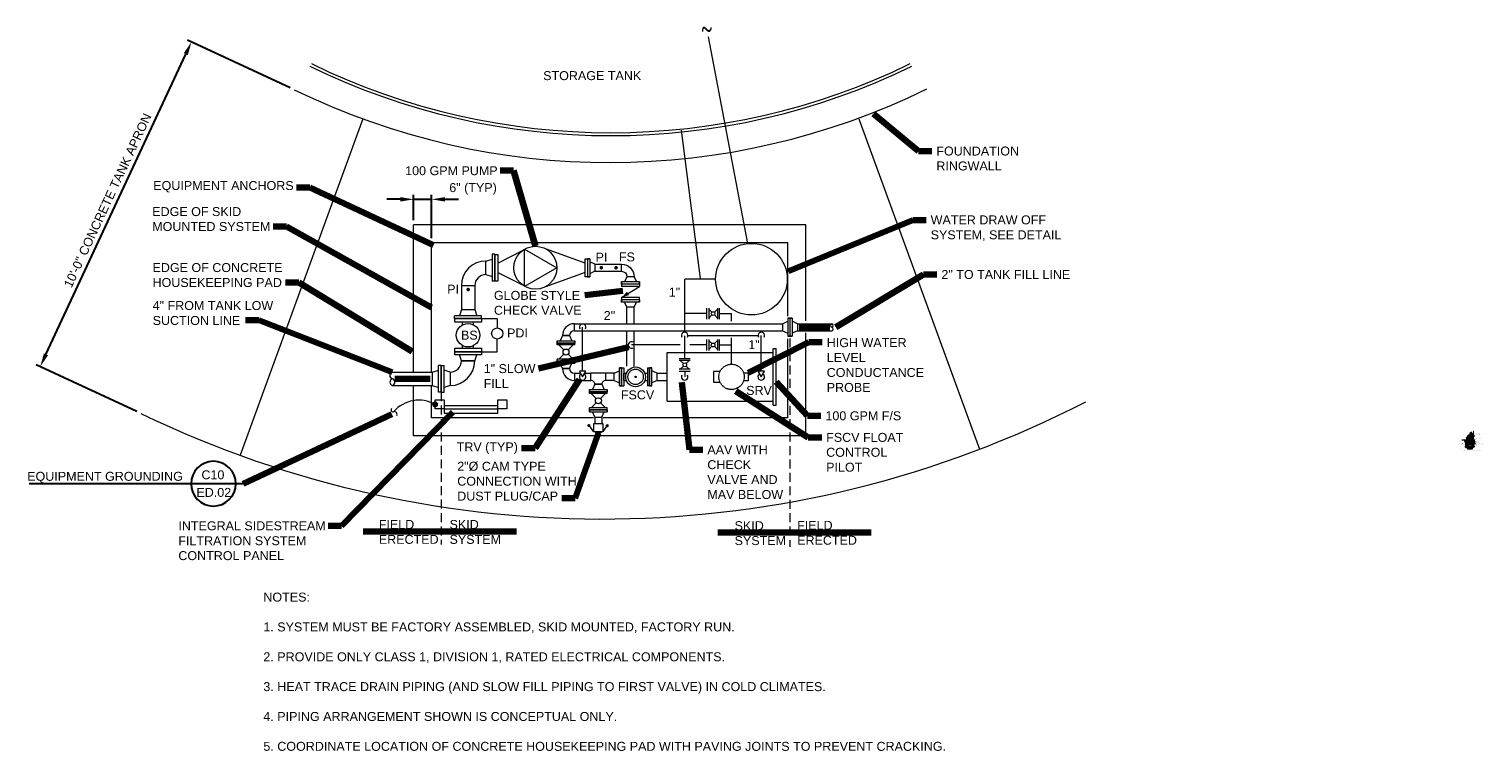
# Model space of a CAD drawing. Header units: feet. Extents: x -265 to 814, y -11 to 245.
# Tile 1 of 8: x -265 to 222, y 1 to 243. Entities that reach past the tile are written whole.
import ezdxf

# ---------------------------------------------------------------- set-up
doc = ezdxf.new("R2010")
doc.units = ezdxf.units.FT
doc.header["$MEASUREMENT"] = 0
for name, pattern in [('( Dashed )', [9, 6, -3]), ('DGN Style 2', [5.166, 3.0996, -2.0664]), ('HIDDEN', [0.19685, 0.15748, -0.03937]), ('HIDDEN2', [0.1875, 0.125, -0.0625])]:
    doc.linetypes.add(name, pattern=pattern)
doc.layers.get('DefPoints').update_dxf_attribs({"lineweight": 0})
for name, color, linetype, lineweight in [('G-ANNO-DIMS', 2, 'Continuous', 0), ('G-ANNO-MASK', 1, 'Continuous', 0), ('G-ANNO-NOTE', 4, 'Continuous', 30), ('G-ANNO-PATT', 250, 'Continuous', 0), ('G-ANNO-TEXT', 2, 'Continuous', 30), ('G-GRID-COOR', 2, 'Continuous', 13), ('M-DETL LGHT', 3, 'Continuous', 0), ('M-DETL-LGHT', 3, 'Continuous', 0), ('M-DETL-MEDM', 5, 'Continuous', 0), ('M-DETL-MLGT', 2, 'Continuous', 0), ('M-DETL-XLGT', 1, 'Continuous', 0)]:
    doc.layers.add(name, color=color, linetype=linetype, lineweight=lineweight)
doc.styles.add("AEC_AC_07ArchDims-CC_1-2_1'", font='arial.ttf', dxfattribs={"height": 3})
doc.styles.add('AEC_AC_40Text-LeftTop_FullScale', font='arial.ttf', dxfattribs={"height": 0.125})
doc.styles.add("AEC_AC_43Text-LeftTop_1_1-2_1'", font='arial.ttf', dxfattribs={"height": 1})
doc.styles.add("AEC_AC_43Text-LeftTop_1_1-2_1'_0", font='arial.ttf')
doc.styles.add("AEC_AC_46Text-LeftTop_1-2_1'", font='arial.ttf', dxfattribs={"height": 3})
doc.styles.add('ROMANS', font='romans.shx', dxfattribs={"width": 0.8, "height": 0.125})
doc.dimstyles.new("AEC_AC_07_Arch-Dims_1-2_1'", dxfattribs={"dimtxt": 3, "dimasz": 4.5, "dimexe": 1.5, "dimexo": 1.5, "dimgap": 1.5, "dimtad": 1, "dimdec": 4, "dimzin": 15, "dimdsep": 46, "dimlunit": 4, "dimtxsty": "AEC_AC_07ArchDims-CC_1-2_1'", "dimcen": 0.09, "dimclrd": 256, "dimclre": 256, "dimazin": 2, "dimtfac": 0.7, "dimtdec": 4, "dimtix": 1, "dimtmove": 1, "dimatfit": 3, "dimfxl": 1, "dimfrac": 1, "dimtolj": 1, "dimtzin": 15, "dimlwd": 30, "dimlwe": 30, "dimarcsym": 0})
doc.dimstyles.new('AEC_AC_40_Notes_FullScale', dxfattribs={"dimtxt": 0.125, "dimasz": 0.1875, "dimexe": 0.0625, "dimexo": 0.0625, "dimgap": 0.0625, "dimtad": 1, "dimjust": 1, "dimdec": 3, "dimzin": 15, "dimdsep": 46, "dimlunit": 5, "dimtxsty": 'AEC_AC_40Text-LeftTop_FullScale', "dimcen": 0.09, "dimclrd": 256, "dimclre": 256, "dimazin": 2, "dimtfac": 0.7, "dimtdec": 3, "dimtmove": 1, "dimatfit": 1, "dimfxl": 1, "dimfrac": 1, "dimtolj": 1, "dimtzin": 15, "dimlwd": 30, "dimlwe": 30, "dimarcsym": 0})
doc.dimstyles.new("AEC_AC_43_Notes_1_1-2_1'", dxfattribs={"dimtxt": 1, "dimasz": 1.5, "dimexe": 0.5, "dimexo": 0.5, "dimgap": 0.5, "dimtad": 1, "dimjust": 1, "dimdec": 3, "dimzin": 15, "dimdsep": 46, "dimlunit": 5, "dimtxsty": "AEC_AC_43Text-LeftTop_1_1-2_1'", "dimcen": 0.09, "dimclrd": 256, "dimclre": 256, "dimazin": 2, "dimtfac": 0.7, "dimtdec": 3, "dimtmove": 1, "dimatfit": 1, "dimfxl": 1, "dimfrac": 1, "dimtolj": 1, "dimtzin": 15, "dimlwd": 30, "dimlwe": 30, "dimarcsym": 0})
doc.dimstyles.new("AEC_AC_46_Notes_1-2_1'", dxfattribs={"dimtxt": 3, "dimasz": 4.5, "dimexe": 1.5, "dimexo": 1.5, "dimgap": 1.5, "dimtad": 1, "dimjust": 1, "dimdec": 3, "dimzin": 15, "dimdsep": 46, "dimlunit": 5, "dimtxsty": "AEC_AC_46Text-LeftTop_1-2_1'", "dimcen": 0.09, "dimclrd": 256, "dimclre": 256, "dimazin": 2, "dimtfac": 0.7, "dimtdec": 3, "dimtmove": 1, "dimatfit": 1, "dimfxl": 1, "dimfrac": 1, "dimtolj": 1, "dimtzin": 15, "dimlwd": 30, "dimlwe": 30, "dimarcsym": 0})

# ---------------------------------------------------------------- blocks, each defined once
blk = doc.blocks.new('CLA VAL TOP 2')
for p, q in [((-9.38, 6), (-8.63, 6)), ((-9.38, 6), (-9.38, 0)), ((-8.63, 6), (-8.63, 0)), ((-0.75, 6), (0, 6)), ((-0.75, 6), (-0.75, 0)), ((0, 6), (0, 0)), ((-9.38, 0), (-8.63, 0)), ((-8.63, 1.81), (-8.63, 4.19)), ((-8.63, 4.19), (-7.78, 4.19)), ((-8.63, 1.81), (-7.78, 1.81)), ((-1.6, 4.19), (-0.75, 4.19)), ((-1.6, 1.81), (-0.75, 1.81)), ((0, 0), (-0.75, 0))]:
    blk.add_line(p, q)
for radius in [3.31, 2.59, 0.233]:
    blk.add_circle((-4.69, 3), radius)
blk = doc.blocks.new('TEE 2x2x2')
for p, q in [((0, 0), (0, -2.38)), ((1.31, 1.31), (3.69, 1.31)), ((5, 0), (5, -2.38)), ((0, -2.38), (5, -2.38))]:
    blk.add_line(p, q)
for centre, start, end in [((0, 1.31), 269.9819, 0.0137), ((5, 1.31), 179.9863, 270.0181)]:
    blk.add_arc(centre, 1.31, start, end)
blk = doc.blocks.new('PIPEEND')
for centre, radius, start, end in [((0.06, 0.75), 0.257, 103.375, 256.625), ((0.09, 0.25), 0.265, 109.106, 250.894), ((-0.06, 0.25), 0.257, 283.375, 76.625)]:
    blk.add_arc(centre, radius, start, end)
blk = doc.blocks.new('WNF 2')
for p, q in [((0, 3), (0, -3)), ((0, 3), (0.75, 3)), ((0.75, 3), (0, 3)), ((0.75, 3), (0.75, -3)), ((2.5, 1.19), (0.75, 1.99)), ((2.5, 1.19), (2.5, -1.19)), ((0, -3), (0.75, -3)), ((0.75, -3), (0, -3)), ((2.5, -1.19), (0.75, -1.99))]:
    blk.add_line(p, q)
blk = doc.blocks.new('CHECK 2')
for p, q in [((0, 3), (0.75, 3)), ((0, 3), (0, -3)), ((0.75, -3), (4.5, 3)), ((0.75, 3), (0.75, -3)), ((5.25, 3), (4.5, 3)), ((4.5, 3), (4.5, -3)), ((5.25, 3), (5.25, -3)), ((0.75, -3), (0, -3)), ((5.25, -3), (4.5, -3))]:
    blk.add_line(p, q)
at = {"extrusion": (0, 0, -1)}
blk.add_solid([(-2.72, -1.13), (-0.75, -3), (-1.6, -0.49)], dxfattribs=at)
blk = doc.blocks.new('90 ELL 2')
for p, q in [((3, -1.19), (3, 1.19)), ((-1.19, -3), (1.19, -3))]:
    blk.add_line(p, q)
for radius in [4.19, 1.81]:
    blk.add_arc((3, -3), radius, 90, 180)
blk = doc.blocks.new('BS-2 12')
for p, q in [((-3.43, 1.44), (-2.71, 1.44)), ((2.71, 1.44), (3.43, 1.44)), ((-3.43, -1.44), (-2.71, -1.44)), ((2.71, -1.44), (3.43, -1.44))]:
    blk.add_line(p, q)
blk.add_circle((0, 0), 3.07)
for points in [[(-4.38, 3.5), (-3.43, 3.5), (-3.43, -3.5), (-4.38, -3.5)], [(3.43, 3.5), (4.38, 3.5), (4.38, -3.5), (3.43, -3.5)]]:
    blk.add_3dface(points)
blk = doc.blocks.new('90 ELL 4')
for p, q in [((6, -2.25), (6, 2.25)), ((-2.25, -6), (2.25, -6))]:
    blk.add_line(p, q)
for radius in [8.25, 3.75]:
    blk.add_arc((6, -6), radius, 90, 180)
blk = doc.blocks.new('WNF 4')
for p, q in [((0, 4.5), (0, -4.5)), ((0, 4.5), (0.94, 4.5)), ((0, -4.49), (0, 4.49)), ((0.94, -4.5), (0.94, 4.5)), ((3, 2.25), (0.94, 2.92)), ((3, 2.25), (3, -2.25)), ((0, -4.5), (0.94, -4.5)), ((3, -2.25), (0.94, -2.92))]:
    blk.add_line(p, q)
blk = doc.blocks.new('PUMP')
at = {"layer": 'M-DETL LGHT'}
for p, q in [((-5.62, -0.19), (2.63, 3.98)), ((23.66, -0.19), (10.33, 4.62)), ((-5.62, -3.3), (2.63, -7.49)), ((23.66, -3.3), (10.33, -8.13))]:
    blk.add_line(p, q, dxfattribs=at)
blk.add_circle((6.98, -1.76), 7.2, dxfattribs=at)
for points in [[(-6.57, 2.74), (-5.62, 2.74), (-5.62, -6.26), (-6.57, -6.26)], [(14.18, -1.76), (3.38, -7.99), (3.38, 4.48)], [(23.66, 1.25), (24.41, 1.25), (24.41, -4.75), (23.66, -4.75)]]:
    blk.add_3dface(points, dxfattribs=at)
blk = doc.blocks.new('BLND FLNG 4')
for p, q in [((0.9375, 4.5), (0, 4.5)), ((0, 4.5), (0, -4.5)), ((0.9375, 4.5), (0.9375, -4.5)), ((0.9375, -4.5), (0, -4.5))]:
    blk.add_line(p, q)
blk = doc.blocks.new('BALL 4')
for p, q in [((-8.07, 3.61), (-5.56, 1.08)), ((-3.45, 1.08), (-0.94, 3.61)), ((-8.07, -3.59), (-5.56, -1.05)), ((-3.45, -1.05), (-0.94, -3.59))]:
    blk.add_line(p, q)
blk.add_circle((-4.5, 0.01), 1.5)
for p in [(-9.01, 0), (-0.94, 0)]:
    blk.add_blockref('BLND FLNG 4', p)
blk = doc.blocks.new('*D105')
at = {"layer": 'DefPoints', "color": 0, "lineweight": 0, "transparency": 16777216}
for p in [(-210.75, 238.37), (-176.34, 222.35), (-227.69, 113.89)]:
    blk.add_point(p, dxfattribs=at)
at = {"layer": 'G-ANNO-DIMS', "lineweight": 30, "transparency": 16777216}
for p, q in [((-177.69, 222.98), (-212.11, 239)), ((-259.49, 133.66), (-212.64, 234.29)), ((-229.05, 114.52), (-262.75, 130.21))]:
    blk.add_line(p, q, dxfattribs=at)
at = {"layer": 'G-ANNO-DIMS', "lineweight": 0, "transparency": 16777216}
for points in [[(-213.32, 234.61), (-211.96, 233.97), (-210.75, 238.37)], [(-260.17, 133.98), (-258.81, 133.34), (-261.39, 129.58)]]:
    blk.add_solid(points, dxfattribs=at)
at = {"layer": 'G-ANNO-DIMS', "color": 0, "lineweight": 30, "transparency": 16777216, "insert": (-238.83, 185.26), "char_height": 3, "attachment_point": 5, "rotation": 65.0367, "style": "AEC_AC_07ArchDims-CC_1-2_1'"}
blk.add_mtext('\\A1;10\'-0" CONCRETE TANK APRON', dxfattribs=at)
blk = doc.blocks.new('*D106')
at = {"layer": 'DefPoints', "color": 0, "lineweight": 0, "transparency": 16777216}
for p in [(-130.33, 185.62), (-136.35, 177.08), (-130.33, 171.08)]:
    blk.add_point(p, dxfattribs=at)
at = {"layer": 'G-ANNO-DIMS', "lineweight": 30, "transparency": 16777216}
for p, q in [((-140.85, 185.62), (-145.35, 185.62)), ((-136.35, 178.58), (-136.35, 187.12)), ((-136.35, 185.62), (-130.33, 185.62)), ((-130.33, 172.58), (-130.33, 187.12)), ((-125.83, 185.62), (-121.33, 185.62))]:
    blk.add_line(p, q, dxfattribs=at)
at = {"layer": 'G-ANNO-DIMS', "lineweight": 0, "transparency": 16777216}
for points in [[(-140.85, 186.37), (-140.85, 184.87), (-136.35, 185.62)], [(-125.83, 186.37), (-125.83, 184.87), (-130.33, 185.62)]]:
    blk.add_solid(points, dxfattribs=at)
at = {"layer": 'G-ANNO-DIMS', "color": 0, "lineweight": 30, "transparency": 16777216, "insert": (-116.45, 189.09), "char_height": 3, "attachment_point": 5, "style": "AEC_AC_07ArchDims-CC_1-2_1'"}
blk.add_mtext('\\A1;6" (TYP)', dxfattribs=at)

msp = doc.modelspace()

# ---------------------------------------------------------------- hatches: boundary and pattern name
at = {"layer": 'G-ANNO-PATT', "linetype": 'Continuous'}
h = msp.add_hatch(dxfattribs=at)
h.set_pattern_fill('AR-CONC', color=256, style=0, pattern_type=2)
h.set_pattern_definition([(50, (217.0816, 102.63445), (0.59772, -0.0523), [0.0625, -0.6875]), (355, (217.0816, 102.63445), (-0.11563, 0.62683), [0.05, -0.55]), (100.45, (217.1314, 102.6301), (0.4821, 0.57453), [0.05312, -0.58428]), (46.184, (217.0816, 102.8011), (0.88937, -0.13793), [0.09375, -1.03125]), (96.636, (217.1557, 102.7896), (0.7789, 0.81177), [0.07967, -0.87643]), (351.184, (217.0816, 102.8011), (0.7789, 0.81177), [0.075, -0.825]), (21, (217.16494, 102.75945), (0.49742, -0.33552), [0.0625, -0.6875]), (326, (217.16494, 102.75945), (0.20276, 0.6043), [0.05, -0.55]), (71.45, (217.2064, 102.7315), (0.70019, 0.26878), [0.05312, -0.58429]), (37.5, (217.0816, 102.63445), (0.010133, 0.277412), [0, -0.543333, 0, -0.558333, 0, -0.552083]), (7.5, (217.0816, 102.63445), (0.219225, 0.328676), [0, -0.318333, 0, -0.530833, 0, -0.210417]), (327.5, (216.89577, 102.63445), (0.444852, -0.018795), [0, -0.208333, 0, -0.65, 0, -0.8625]), (317.5, (216.81244, 102.63445), (0.48599, 0.08342), [0, -0.270833, 0, -0.431667, 0, -0.6125])])
h.paths.add_polyline_path([(216.66378, 102.63883), (216.66378, 101.97346), (217.37045, 101.97346), (217.4017, 101.8876), (217.4642, 102.05932), (217.49545, 101.97346), (218.16503, 101.97346), (218.16503, 102.63883), (217.95653, 102.84719), (216.87228, 102.84719), (216.8089, 102.78385)])

# ---------------------------------------------------------------- linework, layer by layer
at = {"layer": 'G-ANNO-MASK', "color": 1, "linetype": 'Continuous', "lineweight": 0, "flags": 128}
msp.add_lwpolyline([(216.55824, 101.97346), (217.37045, 101.97346), (217.4017, 101.8876), (217.4642, 102.05932), (217.49545, 101.97346), (218.25577, 101.97346)], dxfattribs=at)
at = {"layer": 'G-ANNO-MASK'}
for centre, radius, start, end in [((-143.3071, 115.0317), 0.61328, 132.1986566, 300.4353838), ((-142.891, 113.52721), 0.98141, 342.4764376, 96.1671972)]:
    msp.add_arc(centre, radius, start, end, dxfattribs=at)
at = {"layer": 'G-ANNO-NOTE', "linetype": 'Continuous', "lineweight": 0}
for p, q in [((216.35378, 104.89377), (214.72062, 104.89377)), ((215.59995, 105.12193), (215.59995, 104.6656)), ((215.59995, 105.12193), (215.85362, 104.89377)), ((215.59995, 104.6656), (215.85362, 104.89377)), ((216.35378, 104.89377), (216.35378, 105.4376))]:
    msp.add_line(p, q, dxfattribs=at)
at = {"layer": 'G-ANNO-NOTE'}
msp.add_line((-193.4402, 90.32056), (-265.14215, 90.32056), dxfattribs=at)
at = {"layer": 'G-ANNO-NOTE', "linetype": 'Continuous', "lineweight": 0}
msp.add_circle((216.35382, 104.89377), 0.06805, dxfattribs=at)
at = {"layer": 'G-ANNO-NOTE', "extrusion": (0, 0, -1)}
msp.add_circle((203.3924, 90.32056), 7.49998, dxfattribs=at)
at = {"layer": 'G-ANNO-NOTE', "linetype": 'Continuous', "lineweight": 0, "extrusion": (0, 0, -1)}
msp.add_solid([(-216.35378, 105.4376), (-216.12695, 105.3576), (-216.35378, 105.2936)], dxfattribs=at)
at = {"layer": 'G-GRID-COOR', "linetype": '( Dashed )', "ltscale": 0.020833}
for p, q in [((217.41445, 107.15892), (217.41445, 104.92003)), ((216.41362, 106.00518), (218.41519, 106.00518))]:
    msp.add_line(p, q, dxfattribs=at)
at = {"layer": 'G-GRID-COOR', "linetype": '( Dashed )', "ltscale": 0.5, "flags": 128}
for points in [[(-10.31889, 138.93366), (-10.31889, 69.20146)], [(-127.11711, 120.97859), (-127.11711, 69.9946)]]:
    msp.add_lwpolyline(points, dxfattribs=at)
at = {"layer": 'M-DETL LGHT'}
for p, q in [((-75.63859, 163.87921), (-66.7212, 163.87921)), ((-75.63859, 161.50421), (-66.7212, 161.50421)), ((-64.9085, 144.08045), (-64.9085, 149.51764)), ((-62.5337, 144.04245), (-62.5337, 149.44163)), ((-37.52645, 149.20002), (-37.52645, 145.45003)), ((-37.52645, 148.83011), (-36.48021, 147.77401)), ((-37.52645, 145.8299), (-36.48021, 146.886)), ((-35.60048, 147.77401), (-34.55423, 148.83011)), ((-35.60048, 146.886), (-34.55423, 145.8299)), ((-34.55423, 149.20002), (-34.55423, 145.45003)), ((-82.51301, 141.56802), (-82.51301, 143.94302)), ((-64.9086, 129.76467), (-64.9086, 141.47885)), ((-62.5338, 129.76467), (-62.5338, 141.30511)), ((-84.13801, 139.94302), (-86.51301, 139.94302)), ((-37.52645, 138.68207), (-37.52645, 134.93207)), ((-37.52645, 138.31215), (-36.48021, 137.25606)), ((-37.52645, 135.31195), (-36.48021, 136.36804)), ((-35.60048, 137.25606), (-34.55423, 138.31215)), ((-35.60048, 136.36804), (-34.55423, 135.31195)), ((-34.55423, 138.68207), (-34.55423, 134.93207)), ((-43.6852, 131.63322), (-47.43519, 131.63322)), ((-47.05532, 131.63322), (-45.99922, 130.58697)), ((-44.05511, 131.63322), (-45.11121, 130.58697)), ((-143.487, 127.72858), (-130.11711, 127.72858)), ((-84.13801, 128.93749), (-86.51301, 128.93749)), ((-82.51301, 127.31249), (-80.43377, 127.31249)), ((-82.51301, 127.31249), (-82.51301, 124.9375)), ((-79.06245, 127.31249), (-76.9832, 127.31249)), ((-43.6852, 128.66099), (-47.43519, 128.66099)), ((-45.99922, 129.70724), (-47.05532, 128.66099)), ((-45.56019, 128.04781), (-45.56019, 126.12499)), ((-45.11121, 129.70724), (-44.05511, 128.66099)), ((-143.487, 123.22858), (-130.11711, 123.22858)), ((-108.14882, 116.40505), (-126.14882, 116.40505)), ((-126.14882, 115.40505), (-108.14882, 115.40505)), ((-126.14882, 115.40505), (-126.14882, 113.90505)), ((-126.14882, 113.90505), (-108.14882, 113.90505)), ((-108.14882, 115.40505), (-108.14882, 116.40505)), ((-108.14882, 113.90505), (-108.14882, 115.40505)), ((-75.67006, 112.61968), (-75.67006, 110.39667)), ((-73.29506, 112.61968), (-73.29506, 110.39667))]:
    msp.add_line(p, q, dxfattribs=at)
at = {"layer": 'M-DETL LGHT', "const_width": 0.6, "flags": 128}
for points in [[(-73.77795, 162.69171, 1), (-73.17795, 162.69171, 1), (-73.77795, 162.69171)], [(-68.84943, 162.69171, 1), (-68.24943, 162.69171, 1), (-68.84943, 162.69171)], [(-118.37073, 155.37228, 1), (-117.77073, 155.37228, 1), (-118.37073, 155.37228)]]:
    msp.add_lwpolyline(points, format="xyb", dxfattribs=at)
at = {"layer": 'M-DETL LGHT', "flags": 128}
for points in [[(-120.36713, 156.69172), (-120.36713, 148.69172)], [(-115.86713, 156.69172), (-115.86713, 148.69172)], [(-35.20122, 158.86048), (-45.56019, 158.86048)], [(-45.56019, 141.05483), (-45.56019, 158.86048)], [(-38.13964, 147.32503), (-45.57782, 147.32503)], [(-38.13964, 145.45003), (-38.13964, 149.20002)], [(-33.94104, 145.45003), (-33.94104, 149.20002)], [(-33.94104, 147.32503), (-29.87933, 147.32503)], [(-29.87933, 144.79051), (-29.87933, 147.32503)], [(-113.61714, 145.69173), (-108.35288, 145.69173), (-108.35288, 142.5178)], [(-82.51301, 143.94302), (-12.81888, 143.94302)], [(-82.51301, 141.56802), (-12.81888, 141.56802)], [(-79.74811, 128.0348), (-79.74811, 142.75562)], [(-7.81889, 143.94302), (3.70747, 143.94302)], [(-7.81889, 141.56803), (3.70747, 141.56803)], [(-113.61714, 134.47856), (-108.35288, 134.47856), (-108.35288, 138.79466)], [(-47.04399, 136.80707), (-63.37687, 136.80707)], [(-45.56019, 132.2464), (-45.56019, 139.84553)], [(-44.47294, 139.96757), (-21.01622, 139.96757)], [(-38.13964, 136.80707), (-43.8251, 136.80707)], [(-38.13964, 134.93207), (-38.13964, 138.68207)], [(-33.94104, 134.93207), (-33.94104, 138.68207)], [(-33.94104, 136.80707), (-29.87933, 136.80707)], [(-29.87933, 134.27255), (-29.87933, 139.21808)], [(-19.92896, 128.0349), (-19.92896, 139.99755)], [(-47.43519, 132.2464), (-43.6852, 132.2464)], [(-47.43519, 128.04781), (-43.6852, 128.04781)], [(-82.51301, 124.9375), (-76.9832, 124.9375)], [(-129.14882, 118.40505), (-126.14882, 118.40505), (-126.14882, 115.40505), (-129.14882, 115.40505), (-129.14882, 118.40505)], [(-108.14882, 118.40505), (-105.14882, 118.40505), (-105.14882, 115.40505), (-108.14882, 115.40505), (-108.14882, 118.40505)]]:
    msp.add_lwpolyline(points, dxfattribs=at)
at = {"layer": 'M-DETL LGHT'}
for centre, radius in [((-36.04034, 147.33001), 0.625), ((-108.35288, 140.65623), 1.86157), ((-36.04034, 136.81205), 0.625), ((-45.55521, 130.14711), 0.625)]:
    msp.add_circle(centre, radius, dxfattribs=at)
for centre, radius, start, end in [((-82.51301, 139.94302), 4, 90, 180), ((-82.51301, 139.94302), 1.625, 90, 180), ((-82.51301, 128.93749), 4, 180, 270), ((-82.51301, 128.93749), 1.625, 180, 270)]:
    msp.add_arc(centre, radius, start, end, dxfattribs=at)
at = {"layer": 'M-DETL-LGHT'}
for p, q in [((-24.37377, 170.82315), (-37.64638, 240.03057)), ((-40.32633, 159.12368), (-46.66881, 208.77189)), ((-51.37933, 118.00566), (-51.37933, 134.24433)), ((-51.37933, 134.24433), (-15.87933, 134.24433)), ((-15.87933, 116.62499), (-15.87933, 135.62499)), ((-15.87933, 135.62499), (-14.87933, 135.62499)), ((-14.87933, 116.62499), (-14.87933, 135.62499)), ((-54.8193, 127.31217), (-51.37933, 127.31217)), ((-54.8193, 124.9375), (-51.37933, 124.9375)), ((-51.37933, 118.00566), (-15.87933, 118.00566)), ((-15.87933, 116.62499), (-14.87933, 116.62499))]:
    msp.add_line(p, q, dxfattribs=at)
at = {"layer": 'M-DETL-LGHT', "linetype": 'Continuous'}
for p, q in [((-76.07219, 107.82406), (-77.55047, 109.92442)), ((-72.86407, 107.85503), (-71.50012, 109.72703))]:
    msp.add_line(p, q, dxfattribs=at)
at = {"layer": 'M-DETL-LGHT', "linetype": 'Continuous', "lineweight": 0}
for p, q in [((216.49703, 104.02927), (218.33178, 104.02927)), ((216.49703, 104.02927), (216.49703, 103.9041)), ((216.49703, 103.9041), (218.33178, 103.9041)), ((216.58045, 104.40452), (216.58045, 104.5296)), ((216.58045, 104.5296), (217.08078, 104.5296)), ((216.62212, 104.40452), (216.58045, 104.40452)), ((216.83062, 104.40452), (216.62212, 104.40452)), ((216.62212, 104.40452), (216.62212, 104.02927)), ((216.83062, 104.02927), (216.83062, 104.40452)), ((217.08078, 104.40452), (216.83062, 104.40452)), ((216.87228, 104.02927), (216.83062, 104.02927)), ((216.87228, 104.23777), (216.87228, 104.02927)), ((217.41445, 104.23777), (216.87228, 104.23777)), ((217.41445, 104.15435), (216.87228, 104.15435)), ((216.87228, 102.90969), (217.95653, 102.90969)), ((216.87228, 102.90969), (216.87228, 102.84719)), ((216.87228, 102.84719), (217.95653, 102.84719)), ((216.9557, 104.36285), (216.9557, 104.23777)), ((217.22678, 104.36285), (216.9557, 104.36285)), ((217.03912, 103.6096), (217.7897, 103.6096)), ((217.03912, 103.6096), (217.03912, 102.90969)), ((217.08078, 104.5296), (217.08078, 104.40452)), ((217.12253, 103.90152), (217.12253, 103.8181)), ((217.12253, 103.8181), (217.70628, 103.8181)), ((217.1642, 103.8181), (217.1642, 103.6096)), ((217.35186, 104.48793), (217.35186, 105.19685)), ((217.41445, 104.23777), (217.95653, 104.23777)), ((217.41445, 104.15435), (217.95653, 104.15435)), ((217.41445, 104.02927), (218.10244, 104.02927)), ((217.47695, 104.48793), (217.47695, 105.19685)), ((217.60203, 104.36285), (217.87311, 104.36285)), ((217.66461, 103.8181), (217.66461, 103.6096)), ((217.70628, 103.90152), (217.70628, 103.8181)), ((218.24844, 104.5296), (217.74803, 104.5296)), ((217.74803, 104.5296), (217.74803, 104.40452)), ((217.74803, 104.40452), (217.99819, 104.40452)), ((217.7897, 103.6096), (217.7897, 102.90969)), ((217.87311, 104.36285), (217.87311, 104.23777)), ((217.95653, 104.23777), (217.95653, 104.02927)), ((217.95653, 102.90969), (217.95653, 102.84719)), ((217.99819, 104.40452), (218.20669, 104.40452)), ((217.99819, 104.02927), (217.99819, 104.40452)), ((218.20669, 104.40452), (218.20669, 104.02927)), ((218.20669, 104.40452), (218.24844, 104.40452)), ((218.24844, 104.40452), (218.24844, 104.5296)), ((218.33178, 104.02927), (218.33178, 103.9041))]:
    msp.add_line(p, q, dxfattribs=at)
at = {"layer": 'M-DETL-LGHT', "flags": 128}
for points in [[(-69.19917, 127.31229), (-72.63944, 127.31229)], [(-69.19917, 124.9375), (-71.98364, 124.9375)]]:
    msp.add_lwpolyline(points, dxfattribs=at)
at = {"layer": 'M-DETL-LGHT', "linetype": 'Continuous', "const_width": 0.51894, "flags": 128}
msp.add_lwpolyline([(-77.5822, 109.54267, 1), (-77.73131, 110.03973, 1), (-77.5822, 109.54267)], format="xyb", dxfattribs=at)
at = {"layer": 'M-DETL-LGHT', "linetype": 'Continuous', "flags": 128}
msp.add_lwpolyline([(-71.43444, 109.51441, 0.51894, 0.51894, 1), (-71.58356, 110.01146, 0.51894, 0.51894, 1), (-71.43444, 109.51441, 0, 0, 0)], format="xyseb", dxfattribs=at)
at = {"layer": 'M-DETL-LGHT'}
msp.add_circle((-23.20122, 158.86048), 12, dxfattribs=at)
at = {"layer": 'M-DETL-LGHT', "linetype": 'Continuous', "lineweight": 0}
for radius in [0.80064, 0.67797]:
    msp.add_circle((217.41442, 106.00519), radius, dxfattribs=at)
at = {"layer": 'M-DETL-LGHT'}
for centre, start, end in [((-79.74811, 142.75562), 329.0490249, 210.9509751), ((-63.37697, 136.80707), 59.0490249, 300.9509751), ((-45.56019, 139.96757), 329.0490249, 210.9509751), ((-19.92896, 139.96757), 329.0490249, 210.9509751), ((-79.74811, 126.12489), 120, 60), ((-45.56019, 126.12499), 149.0490249, 30.9509751), ((-45.56019, 126.12499), 149.0490249, 30.9509751), ((-19.92896, 126.12499), 120, 60)]:
    msp.add_arc(centre, 1.08725, start, end, dxfattribs=at)
at = {"layer": 'M-DETL-LGHT', "linetype": 'Continuous', "lineweight": 0}
for centre, start, end in [((217.22677, 104.48794), 269.9999972, 359.9999944), ((217.60207, 104.48794), 179.9999944, 269.9999917)]:
    msp.add_arc(centre, 0.1251, start, end, dxfattribs=at)
at = {"layer": 'M-DETL-LGHT'}
for points in [[(-80.85079, 128.0348), (-79.74811, 126.12489), (-78.64542, 128.0348)], [(-21.03165, 128.0349), (-19.92896, 126.12499), (-18.82628, 128.0349)]]:
    msp.add_3dface(points, dxfattribs=at)
at = {"layer": 'M-DETL-LGHT', "linetype": 'Continuous'}
for points in [[(-76.06532, 110.39667), (-76.06532, 107.80317), (-72.89981, 107.80317), (-72.89981, 110.39667)], [(-75.36407, 107.37343), (-75.36407, 107.80571), (-73.59738, 107.80571), (-73.59738, 107.37343)]]:
    msp.add_3dface(points, dxfattribs=at)
at = {"layer": 'M-DETL-MEDM', "flags": 128}
msp.add_lwpolyline([(-129.64882, 116.90505, 1, 1, 1), (-128.64882, 116.90505, 1, 1, 1), (-129.64882, 116.90505, 0, 0, 0)], format="xyseb", dxfattribs=at)
at = {"layer": 'M-DETL-MEDM'}
msp.add_arc((-134.58281, 107.11558), 11.19652, 60.9659998, 138.7161001, dxfattribs=at)
at = {"layer": 'M-DETL-MLGT'}
for p, q in [((-136.34742, 127.7287), (-136.34746, 177.07882)), ((-5.0013, 177.07882), (-136.34746, 177.0787)), ((-5.0013, 144.85705), (-5.0013, 177.07882)), ((-130.33373, 127.7287), (-130.33378, 171.07882)), ((-11.0013, 171.07882), (-130.33378, 171.0787)), ((-11.0013, 146.50756), (-11.0013, 171.07882)), ((-11.0013, 112.41692), (-11.0013, 138.90652)), ((-5.0013, 106.41692), (-5.0013, 140.86107)), ((-136.34742, 106.41692), (-136.34742, 123.22837)), ((-130.34742, 112.41692), (-130.34742, 123.22837)), ((-76.06532, 112.41692), (-130.34742, 112.41692)), ((-31.36317, 112.41692), (-72.89981, 112.41692)), ((-11.0013, 112.41692), (-31.36317, 112.41692)), ((-5.0013, 106.41692), (-136.34742, 106.41692))]:
    msp.add_line(p, q, dxfattribs=at)
at = {"layer": 'M-DETL-MLGT', "linetype": 'Continuous', "lineweight": 0}
for p, q in [((216.66378, 102.63883), (216.87228, 102.84719)), ((216.66378, 102.63883), (216.66378, 101.97346)), ((216.74109, 102.71609), (218.08772, 102.71609)), ((216.8932, 102.90969), (216.8932, 102.99311)), ((216.8932, 102.99311), (217.01828, 102.99311)), ((217.01828, 102.90969), (217.01828, 102.99311)), ((217.9357, 102.99311), (217.81053, 102.99311)), ((217.81053, 102.90969), (217.81053, 102.99311)), ((217.9357, 102.90969), (217.9357, 102.99311)), ((218.16503, 102.63883), (217.95653, 102.84719)), ((218.16503, 102.63883), (218.16503, 101.97346))]:
    msp.add_line(p, q, dxfattribs=at)
at = {"layer": 'M-DETL-MLGT', "linetype": 'DGN Style 2', "lineweight": 0}
for p, q in [((216.92445, 102.90969), (216.92445, 102.99311)), ((216.98703, 102.90969), (216.98703, 102.99311)), ((217.84186, 102.90969), (217.84186, 102.99311)), ((217.90436, 102.90969), (217.90436, 102.99311))]:
    msp.add_line(p, q, dxfattribs=at)
at = {"layer": 'M-DETL-MLGT', "linetype": 'HIDDEN2', "lineweight": 0}
for p, q in [((216.92445, 102.28076), (216.92445, 102.90969)), ((216.92445, 102.28076), (216.98703, 102.28076)), ((216.98703, 102.28076), (216.98703, 102.90969)), ((217.84186, 102.28076), (217.84186, 102.90969)), ((217.90436, 102.28076), (217.84186, 102.28076)), ((217.90436, 102.28076), (217.90436, 102.90969))]:
    msp.add_line(p, q, dxfattribs=at)
at = {"layer": 'M-DETL-MLGT', "linetype": 'HIDDEN'}
for points in [[(-29.87933, 130.37499), (-29.87933, 134.24433)], [(-33.72801, 127.92782), (-35.89003, 127.92782), (-35.89003, 124.32217), (-33.72801, 124.32217)], [(-25.84023, 127.44718), (-24.34927, 127.44718), (-24.34927, 124.80281), (-25.84023, 124.80281)]]:
    msp.add_lwpolyline(points, dxfattribs=at)
msp.add_circle((-29.87933, 126.12499), 4.25, dxfattribs=at)
at = {"layer": 'M-DETL-XLGT'}
for p, q in [((-153.40988, 212.59974), (-194.45229, 99.83663)), ((12.81191, 212.59974), (53.11801, 101.85966))]:
    msp.add_line(p, q, dxfattribs=at)
for centre, radius, start, end in [((-70.29898, 436.99935), 230.047, 243.9977939, 296.0022061), ((-70.29898, 437.01621), 229.06389, 244.0316366, 295.9683634), ((-70.6744, 438.95078), 240.99782, 243.9962455, 296.1541406), ((-73.37716, 432.48781), 354, 244.156694, 297.2586505)]:
    msp.add_arc(centre, radius, start, end, dxfattribs=at)

# ---------------------------------------------------------------- block references
at = {"layer": 'M-DETL LGHT'}
for name, p, rotation in [('WNF 4', (-109.11715, 162.69171), 180), ('WNF 2', (-63.7212, 151.94163), 270), ('WNF 4', (-118.11713, 145.69173), 89.99999999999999), ('90 ELL 4', (-118.11713, 125.47858), 180)]:
    msp.add_blockref(name, p, dxfattribs=dict(at, rotation=rotation))
for name, p in [('WNF 2', (-78.13858, 162.69171)), ('90 ELL 4', (-118.11713, 162.69171)), ('WNF 2', (-10.31889, 142.75552)), ('WNF 4', (-127.11711, 125.47858))]:
    msp.add_blockref(name, p, dxfattribs=at)
at = {"layer": 'M-DETL LGHT', "yscale": -1}
for name, p, rotation in [('90 ELL 2', (-63.7212, 162.69161), 180), ('WNF 2', (-63.7212, 157.19162), 89.99999999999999), ('CHECK 2', (-63.7212, 151.94163), 89.99999999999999), ('WNF 2', (-10.31889, 142.75552), 180), ('WNF 4', (-118.11713, 134.47856), 270), ('WNF 4', (-127.11711, 125.47858), 180)]:
    msp.add_blockref(name, p, dxfattribs=dict(at, rotation=rotation))
at = {"layer": 'M-DETL LGHT'}
for name, p, xscale, yscale, zscale, rotation in [('BS-2 12', (-118.11421, 140.08514), 1.281504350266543, 1.281504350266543, 1.281504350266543, 90), ('PIPEEND', (3.70747, 143.94302), 2.374997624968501, 2.374997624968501, 2.374997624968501, 180)]:
    msp.add_blockref(name, p, dxfattribs=dict(at, xscale=xscale, yscale=yscale, zscale=zscale, rotation=rotation))
at = {"layer": 'M-DETL LGHT', "xscale": 4.499999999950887, "yscale": 4.499999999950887, "zscale": 4.499999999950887}
msp.add_blockref('PIPEEND', (-143.487, 123.22858), dxfattribs=at)
at = {"layer": 'M-DETL-LGHT'}
for name, p, xscale, yscale, zscale, rotation in [('WNF 2', (-85.32551, 137.44303), 0.9999989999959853, 0.9999989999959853, 0.9999989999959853, 90), ('BALL 4', (-85.32551, 131.43748), 0.6666646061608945, 0.6666646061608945, 0.6666646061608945, 269.9999999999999), ('WNF 2', (-85.32551, 131.43748), 0.9999989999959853, -0.9999989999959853, 0.9999989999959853, 270), ('TEE 2x2x2', (-71.98364, 124.9375), 0.9999151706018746, 0.9999151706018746, 0.9999151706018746, 180), ('WNF 2', (-66.69918, 126.12499), 0.9999989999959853, 0.9999989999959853, 0.9999989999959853, 180), ('WNF 2', (-74.48352, 121.12522), 0.9999989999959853, 0.9999989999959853, 0.9999989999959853, 90), ('BALL 4', (-74.48352, 115.11967), 0.6666646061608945, 0.6666646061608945, 0.6666646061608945, 269.9999999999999), ('WNF 2', (-74.48256, 115.11967), 0.9999989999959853, -0.9999989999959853, 0.9999989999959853, 270)]:
    msp.add_blockref(name, p, dxfattribs=dict(at, xscale=xscale, yscale=yscale, zscale=zscale, rotation=rotation))
for name, p, xscale, yscale, zscale in [('CLA VAL TOP 2', (-57.31929, 123.125), 0.9999989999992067, 0.9999989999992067, 0.9999989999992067), ('WNF 2', (-57.31929, 126.12499), 0.9999989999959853, -0.9999989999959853, 0.9999989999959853)]:
    msp.add_blockref(name, p, dxfattribs=dict(at, xscale=xscale, yscale=yscale, zscale=zscale))
at = {"layer": 'M-DETL-MEDM'}
msp.add_blockref('PUMP', (-102.54899, 164.43796), dxfattribs=at)

# ---------------------------------------------------------------- texts
at = {"layer": 'G-ANNO-MASK', "ltscale": 0.5, "insert": (-36.40312, 239.93417), "char_height": 4.5, "width": 83.1332928, "attachment_point": 1, "rotation": 180, "style": 'ROMANS'}
msp.add_mtext('\\H1x;\\W0.8;~', dxfattribs=at)
at = {"layer": 'G-ANNO-NOTE', "char_height": 3}
for s, insert, attachment_point, style in [('STORAGE TANK', (-92.95983, 228.56521), 1, "AEC_AC_46Text-LeftTop_1-2_1'"), ('100 GPM PUMP', (-139.18653, 193.67147), 7, "AEC_AC_46Text-LeftTop_1-2_1'"), ('EQUIPMENT ANCHORS ', (-223.55836, 187.90877), 7, "AEC_AC_46Text-LeftTop_1-2_1'"), ('PI', (-75.40819, 167.72591), 1, "AEC_AC_46Text-LeftTop_1-2_1'"), ('FS', (-67.60284, 167.82103), 1, "AEC_AC_46Text-LeftTop_1-2_1'"), ('2" TO TANK FILL LINE', (40.40519, 160.41821), 4, "AEC_AC_46Text-LeftTop_1-2_1'"), ('PI', (-125.11194, 156.99759), 1, "AEC_AC_46Text-LeftTop_1-2_1'"), ('1"', (-50.91629, 156.0432), 1, "AEC_AC_46Text-LeftTop_1-2_1'"), ('2"', (-72.6781, 148.18474), 1, "AEC_AC_46Text-LeftTop_1-2_1'"), ('BS', (-120.49153, 141.59719), 1, "AEC_AC_46Text-LeftTop_1-2_1'"), ('PDI', (-105.05735, 142.33453), 1, "AEC_AC_46Text-LeftTop_1-2_1'"), ('1"', (-24.26162, 138.41187), 1, "AEC_AC_46Text-LeftTop_1-2_1'"), ('SRV', (-24.97704, 123.09435), 1, "AEC_AC_46Text-LeftTop_1-2_1'"), ('FSCV', (-66.94636, 121.59466), 1, "AEC_AC_46Text-LeftTop_1-2_1'"), ('100 GPM F/S', (1.57263, 113.05736), 4, "AEC_AC_46Text-LeftTop_1-2_1'"), ('TRV (TYP)', (-121.93018, 104.16954), 1, "AEC_AC_46Text-LeftTop_1-2_1'"), ('C10', (-203.57124, 93.28574), 5, "AEC_AC_43Text-LeftTop_1_1-2_1'"), ('ED.02', (-203.27442, 87.38772), 5, "AEC_AC_43Text-LeftTop_1_1-2_1'")]:
    msp.add_mtext(s, dxfattribs=dict(at, insert=insert, attachment_point=attachment_point, style=style))
at = {"layer": 'G-ANNO-NOTE'}
for s, insert, char_height, width, attachment_point, style in [('FOUNDATION RINGWALL', (38.71822, 203.29979), 3, 33.156371, 1, "AEC_AC_46Text-LeftTop_1-2_1'"), ('EDGE OF SKID MOUNTED SYSTEM', (-223.89702, 174.96419), 3, 40.8309358, 7, "AEC_AC_46Text-LeftTop_1-2_1'"), ('WATER DRAW OFF\\PSYSTEM, SEE DETAIL', (36.82274, 180.22787), 3, 54.5506069, 1, "AEC_AC_46Text-LeftTop_1-2_1'"), ('EDGE OF CONCRETE  HOUSEKEEPING PAD', (-223.79712, 156.20406), 3, 45.9433711, 7, "AEC_AC_46Text-LeftTop_1-2_1'"), ('GLOBE STYLE\\PCHECK VALVE', (-109.46371, 146.89025), 3, 41.0334484, 7, "AEC_AC_46Text-LeftTop_1-2_1'"), ('4" FROM TANK LOW SUCTION LINE', (-223.75094, 143.47678), 3, 44.820401, 7, "AEC_AC_46Text-LeftTop_1-2_1'"), ('HIGH WATER LEVEL CONDUCTANCE PROBE', (1.99754, 121.04682), 3, 34.1105295, 7, "AEC_AC_46Text-LeftTop_1-2_1'"), ('1" SLOW FILL', (-112.88536, 122.38881), 3, 22.8930415, 7, "AEC_AC_46Text-LeftTop_1-2_1'"), ('FSCV FLOAT CONTROL PILOT                  ', (1.81162, 107.34582), 3, 28.7167144, 1, "AEC_AC_46Text-LeftTop_1-2_1'"), ('AAV WITH CHECK VALVE AND MAV BELOW', (-37.98466, 103.20085), 3, 25.6765493, 1, "AEC_AC_46Text-LeftTop_1-2_1'"), ('FILLED PTFE ON TOP SURFACE OF STEEL PLATE', (214.28333, 104.17971), 0.125, 1.4915275, 1, 'AEC_AC_40Text-LeftTop_FullScale'), ('2"%%C CAM TYPE CONNECTION WITH DUST PLUG/CAP', (-121.74579, 97.66746), 3, 47.7239472, 1, "AEC_AC_46Text-LeftTop_1-2_1'"), ('EQUIPMENT GROUNDING', (-213.62238, 94.29749), 3, 79.7400966, 3, "AEC_AC_43Text-LeftTop_1_1-2_1'"), ('FIELD ERECTED', (-148.01118, 78.17575), 3, 10.0147455, 1, "AEC_AC_46Text-LeftTop_1-2_1'"), ('SKID SYSTEM', (-124.32147, 78.16591), 3, 14.7652819, 1, "AEC_AC_46Text-LeftTop_1-2_1'"), ('INTEGRAL SIDESTREAM FILTRATION SYSTEM CONTROL PANEL', (-215.14665, 77.7204), 3, 52.9096536, 1, "AEC_AC_46Text-LeftTop_1-2_1'"), ('SKID SYSTEM', (-28.85311, 77.7614), 3, 14.7652819, 1, "AEC_AC_46Text-LeftTop_1-2_1'"), ('FIELD ERECTED', (-7.89946, 77.87642), 3, 10.0147455, 1, "AEC_AC_46Text-LeftTop_1-2_1'")]:
    msp.add_mtext(s, dxfattribs=dict(at, insert=insert, char_height=char_height, width=width, attachment_point=attachment_point, style=style))
at = {"layer": 'G-ANNO-NOTE', "linetype": 'Continuous', "lineweight": 13, "char_height": 0.125, "style": 'AEC_AC_40Text-LeftTop_FullScale'}
for s, insert, attachment_point in [('1 {\\A1;1/2}" THICK GROUT', (214.28624, 103.2565), 7), ('TYPE GS: GUIDED SUPPORT;\\PSEE DETAIL ON SHEEET CD.13', (218.7343, 105.34106), 7), ('HOLD DOWN LUGS', (218.8403, 105.0679), 4), ('VARIABLE SPRING PIPE SUPPORT', (218.86875, 103.81407), 4)]:
    msp.add_mtext(s, dxfattribs=dict(at, insert=insert, attachment_point=attachment_point))
at = {"layer": 'G-ANNO-NOTE', "linetype": 'Continuous', "lineweight": 0, "insert": (218.75243, 106.68899), "char_height": 0.125, "width": 3.093097, "attachment_point": 7, "style": 'AEC_AC_40Text-LeftTop_FullScale'}
msp.add_mtext('CARBON STEEL OR STAINLESS STEEL PIPE (SEE PLANS FOR SIZE)', dxfattribs=at)
at = {"layer": 'G-ANNO-NOTE', "linetype": 'Continuous', "lineweight": 13, "char_height": 0.125, "attachment_point": 7, "style": 'AEC_AC_40Text-LeftTop_FullScale'}
for s, insert, width in [('PIPE SLIDE PLATE WITH LOAD FLANGE', (218.87432, 104.18975), 1.9362146), ("EXPANSION ANCHOR, BASEPLATE-TO-PIER, (4 REQ'D)", (218.89953, 103.11541), 2.8604657)]:
    msp.add_mtext(s, dxfattribs=dict(at, insert=insert, width=width))
at = {"layer": 'G-ANNO-TEXT', "insert": (214.2327, 102.01769), "char_height": 0.125, "width": 6.8763436, "attachment_point": 1, "style": 'AEC_AC_40Text-LeftTop_FullScale'}
msp.add_mtext('NOTE:\\P\\P1. SELECT SPRING SUPPORTS TO PROVIDE FOR MAXIMUM TANK SETTLEMENT.', dxfattribs=at)
at = {"layer": 'G-ANNO-TEXT', "insert": (-186.67521, 53.82752), "char_height": 3, "attachment_point": 1, "style": "AEC_AC_46Text-LeftTop_1-2_1'"}
msp.add_mtext('NOTES:\\P\\P1. SYSTEM MUST BE FACTORY ASSEMBLED, SKID MOUNTED, FACTORY RUN.\\P\\P2. PROVIDE ONLY CLASS 1, DIVISION 1, RATED ELECTRICAL COMPONENTS.\\P\\P3. HEAT TRACE DRAIN PIPING (AND SLOW FILL PIPING TO FIRST VALVE) IN COLD CLIMATES.\\P\\P4. PIPING ARRANGEMENT SHOWN IS CONCEPTUAL ONLY.\\P\\P5. COORDINATE LOCATION OF CONCRETE HOUSEKEEPING PAD WITH PAVING JOINTS TO PREVENT CRACKING.', dxfattribs=at)

# ---------------------------------------------------------------- dimensions: what is measured, and where the dimension line sits
at = {"layer": 'G-ANNO-DIMS', "lineweight": 30}
dim = msp.add_linear_dim(base=(-210.74539, 238.36928), p1=(-227.68982, 113.89151), p2=(-176.33509, 222.35029), angle=65.0366637, text='10\'-0" CONCRETE TANK APRON', dimstyle="AEC_AC_07_Arch-Dims_1-2_1'", dxfattribs=at)
dim.commit()
dim.dimension.update_dxf_attribs({"geometry": '*D105', "text_midpoint": (-238.83473, 185.26273)})
dim = msp.add_linear_dim(base=(-130.33378, 185.625), p1=(-136.34746, 177.07882), p2=(-130.33378, 171.07882), text='<> (TYP)', dimstyle="AEC_AC_07_Arch-Dims_1-2_1'", dxfattribs=at)
dim.commit()
dim.dimension.update_dxf_attribs({"geometry": '*D106', "text_midpoint": (-116.4462, 185.625), "dimtype": 160})

# ---------------------------------------------------------------- leaders
at = {"layer": 'G-ANNO-NOTE', "lineweight": 30, "annotation_type": 0, "has_hookline": 1}
for points, hookline_direction, text_width in [([(17.63964, 214.3189), (32.71822, 201.74834), (37.21822, 201.74834)], 0, 27.01842), ([(-95.56695, 169.87988), (-102.84583, 195.22292), (-107.34583, 195.22292)], 1, 30.33765), ([(-129.64065, 170.2958), (-171.06064, 189.55168), (-175.56064, 189.55168)], 1, 46.48568), ([(-130.33376, 149.40376), (-178.92903, 176.51564), (-183.42903, 176.51564)], 1, 38.95498), ([(-10.75056, 161.57888), (30.82274, 178.67643), (35.32274, 178.67643)], 0, 43.44679), ([(-136.82219, 134.58511), (-174.79788, 157.7555), (-179.29788, 157.7555)], 1, 42.98636), ([(5.10358, 142.76694), (34.40519, 160.41821), (38.90519, 160.41821)], 0, 42.82879), ([(-66.24217, 154.93941), (-79.04069, 153.49429)], 1, 28.91337), ([(-143.487, 127.72858), (-188.18456, 145.15709), (-192.68456, 145.15709)], 1, 40.27285), ([(-24.34927, 127.44718), (-4.00246, 137.70345), (0.49754, 137.70345)], 0, 32.16303), ([(-64.3805, 136.08794), (-94.56295, 128.88995)], 1, 16.82128), ([(-80.8478, 125.18923), (-95.68704, 102.20308), (-100.18704, 102.20308)], 1, 20.23874), ([(-46.49509, 124.35499), (-43.98466, 101.69971), (-39.48466, 101.69971)], 0, 25.02524), ([(-14.87933, 124.47751), (-4.42737, 113.05736), (0.07263, 113.05736)], 0, 24.71214), ([(-28.40834, 121.31051), (-4.18838, 105.79437), (0.31162, 105.79437)], 0, 25.42019), ([(-123.16905, 114.29608), (-160.47211, 76.16895), (-164.97211, 76.16895)], 1, 48.66098), ([(-74.48072, 107.37343), (-82.19191, 85.44307), (-86.69191, 85.44307)], 1, 20.23874)]:
    msp.add_leader(points, dimstyle="AEC_AC_46_Notes_1-2_1'", override={"dimtad": 0, "dimclrd": 0, "dimlwd": 65534}, dxfattribs=dict(at, hookline_direction=hookline_direction, text_width=text_width))
at = {"layer": 'G-ANNO-NOTE', "lineweight": 30}
for points, dimstyle, override in [([(3.04893, 142.76879), (-7.27907, 142.76879)], "AEC_AC_46_Notes_1-2_1'", {"dimclrd": 0, "dimlwd": 65534}), ([(-130.84956, 125.47858), (-142.67874, 125.47858)], "AEC_AC_46_Notes_1-2_1'", {"dimclrd": 0, "dimlwd": 65534}), ([(-143.67731, 113.63669), (-193.4402, 90.32056)], "AEC_AC_43_Notes_1_1-2_1'", {"dimtxt": 3, "dimasz": 4.5, "dimgap": 1.5, "dimtxsty": "AEC_AC_43Text-LeftTop_1_1-2_1'_0", "dimclrd": 0, "dimlwd": 65534}), ([(-153.28874, 74.31194), (-127.11711, 74.31194)], "AEC_AC_46_Notes_1-2_1'", {"dimclrd": 0, "dimlwd": 65534}), ([(-101.90336, 74.31194), (-127.11711, 74.31194)], "AEC_AC_46_Notes_1-2_1'", {"dimclrd": 0, "dimlwd": 65534}), ([(-34.49549, 74.01261), (-9.28173, 74.01261)], "AEC_AC_46_Notes_1-2_1'", {"dimclrd": 0, "dimlwd": 65534}), ([(16.88989, 74.01261), (-9.28173, 74.01261)], "AEC_AC_46_Notes_1-2_1'", {"dimclrd": 0, "dimlwd": 65534})]:
    msp.add_leader(points, dimstyle=dimstyle, override=override, dxfattribs=at)
at = {"layer": 'G-ANNO-NOTE', "linetype": 'Continuous', "lineweight": 30, "annotation_type": 0, "has_hookline": 1}
for points, hookline_direction, text_width in [([(216.87228, 104.08361), (215.97179, 103.69202), (215.78429, 103.69202)], 1, 1.67931), ([(216.8089, 102.78385), (216.25768, 103.32898), (216.07018, 103.32898)], 1, 1.67931), ([(217.47695, 104.84239), (218.4843, 105.60489), (218.6718, 105.60489)], 0, 2.59465), ([(217.79799, 103.4097), (218.61875, 103.81407), (218.80625, 103.81407)], 0, 2.90697), ([(217.9357, 102.99311), (218.64953, 103.41392), (218.83703, 103.41392)], 0, 2.6632), ([(217.98056, 106.57133), (218.50243, 106.99884), (218.68993, 106.99884)], 0, 2.97468), ([(218.08477, 104.50868), (218.5903, 105.0679), (218.7778, 105.0679)], 0, 1.58748), ([(218.27909, 104.02927), (218.62432, 104.46492), (218.81182, 104.46492)], 0, 1.70583)]:
    msp.add_leader(points, dimstyle='AEC_AC_40_Notes_FullScale', override={"dimtad": 0, "dimclrd": 0, "dimlwd": 65534}, dxfattribs=dict(at, hookline_direction=hookline_direction, text_width=text_width))
at = {"layer": 'G-ANNO-NOTE', "linetype": 'Continuous', "lineweight": 30}
msp.add_leader([(217.35186, 105.19685), (216.35378, 104.89377)], dimstyle='AEC_AC_40_Notes_FullScale', override={"dimclrd": 0, "dimlwd": 65534}, dxfattribs=at)

doc.saveas('drawing.dxf')
